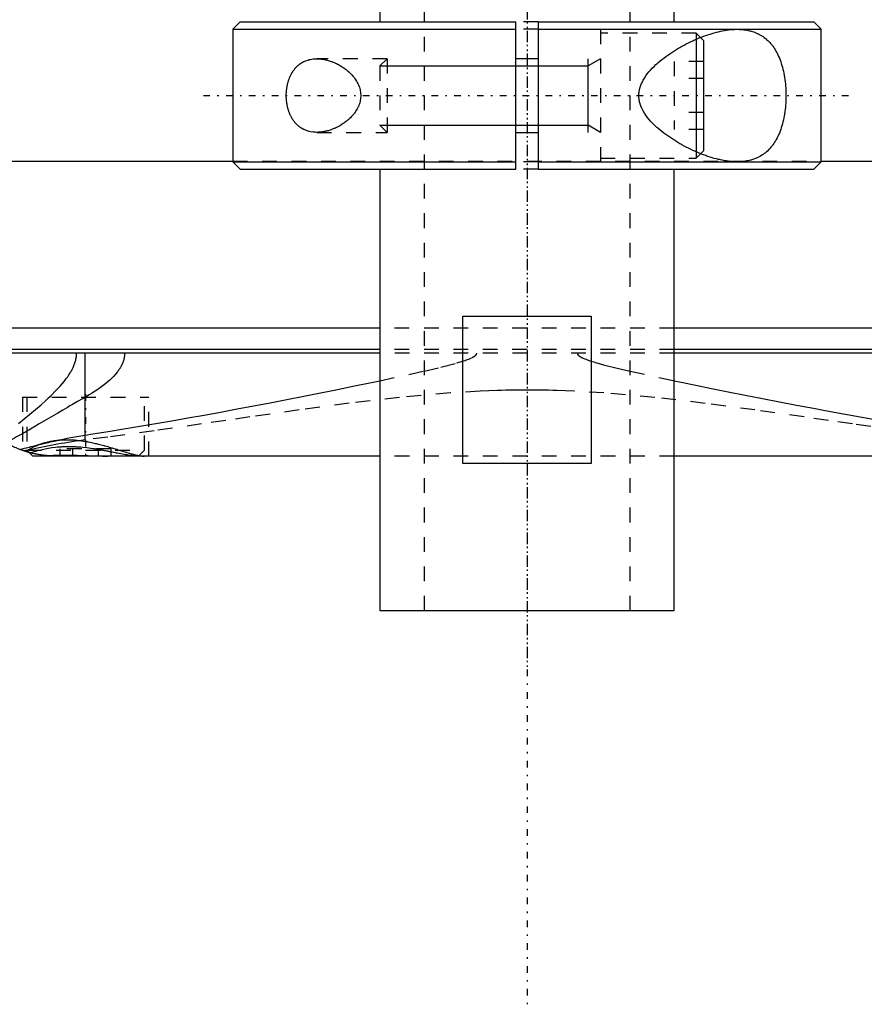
# Model space of a CAD drawing. Extents: x -105 to 105, y -104 to 484.
# Tile 2 of 10: x -34 to 23, y -104 to -37. Entities that reach past the tile are written whole.
import ezdxf

# ---------------------------------------------------------------- set-up
doc = ezdxf.new("R2010")
doc.units = 0
doc.linetypes.add('CENTER', pattern=[1.5, 0.45, -0.5, 0.05, -0.5])
doc.linetypes.add('DASHED', pattern=[2, 1, -1])
for name, color, linetype in [('AM_0', 7, 'CONTINUOUS'), ('AM_10', 7, 'CONTINUOUS'), ('AM_3', 7, 'DASHED'), ('AM_7', 7, 'CENTER')]:
    doc.layers.add(name, color=color, linetype=linetype)

msp = doc.modelspace()

# ---------------------------------------------------------------- linework, layer by layer
at = {"layer": 'AM_0', "color": 7, "linetype": 'CONTINUOUS'}
for p, q in [((-10, -25.3), (-10, -37.5)), ((10, -37.5), (10, -25.3)), ((-19.5, -37.5), (-20, -38)), ((-20, -38), (-20, -47)), ((-20, -38), (-0.75, -38)), ((-19.5, -37.5), (-0.75, -37.5)), ((-0.75, -47.5), (-0.75, -37.5)), ((0.75, -37.5), (19.5, -37.5)), ((0.75, -37.5), (0.75, -47.5)), ((0.75, -38), (20, -38)), ((20, -38), (19.5, -37.5)), ((20, -47), (20, -38)), ((11.5, -38.67), (11.5, -46.33)), ((12, -38.75), (11.797, -38.547)), ((12, -38.75), (12, -46.25)), ((0.75, -40), (-0.75, -40)), ((-0.75, -45), (0.75, -45)), ((11.797, -46.453), (12, -46.25)), ((-44.502, -46.968), (-20, -46.968)), ((-20, -47), (-19.5, -47.5)), ((-20, -47), (-0.75, -47)), ((-19.5, -47.5), (-0.75, -47.5)), ((-10, -47.5), (-10, -77.5)), ((0.75, -47), (20, -47)), ((0.75, -47.5), (19.5, -47.5)), ((10, -77.5), (10, -47.5)), ((19.5, -47.5), (20, -47)), ((20, -46.968), (44.502, -46.968)), ((-4.359, -67.5), (-4.359, -57.5)), ((-4.359, -57.5), (4.359, -57.5)), ((4.359, -57.5), (4.359, -67.5)), ((-10, -58.307), (-51.173, -58.307)), ((51.173, -58.307), (10, -58.307)), ((-10, -59.746), (-48.569, -59.746)), ((-10.005, -60), (-48.192, -60)), ((-30.043, -65.574), (-30.043, -60)), ((48.569, -59.746), (10, -59.746)), ((48.192, -60), (10.005, -60)), ((-34.069, -66.687), (-34.225, -66.637)), ((-33.848, -66.752), (-33.6, -67)), ((-10.003, -67), (-33.6, -67)), ((4.359, -67.5), (-4.359, -67.5)), ((33.6, -67), (10.003, -67)), ((-10, -77.5), (10, -77.5))]:
    msp.add_line(p, q, dxfattribs=at)
for points in [[(14.283, -47, 0), (14.22, -47, 0), (14.093, -46.996, 0), (13.964, -46.989, 0), (13.899, -46.984, 0), (13.834, -46.978, 0), (13.701, -46.964, 0), (13.566, -46.946, 0), (13.43, -46.925, 0), (13.292, -46.9, 0), (13.153, -46.872, 0), (13.082, -46.856, 0), (13.012, -46.84, 0), (12.87, -46.805, 0), (12.727, -46.767, 0), (12.583, -46.726, 0), (12.438, -46.682, 0), (12.292, -46.634, 0), (12.219, -46.61, 0), (12.146, -46.584, 0), (11.999, -46.531, 0), (11.851, -46.474, 0), (11.778, -46.445, 0), (11.704, -46.416, 0), (11.556, -46.354, 0), (11.409, -46.29, 0), (11.335, -46.256, 0), (11.261, -46.223, 0), (11.114, -46.153, 0), (10.968, -46.082, 0), (10.822, -46.007, 0), (10.677, -45.931, 0), (10.533, -45.853, 0), (10.461, -45.812, 0), (10.39, -45.772, 0), (10.248, -45.689, 0), (10.108, -45.604, 0), (9.969, -45.518, 0), (9.832, -45.429, 0), (9.697, -45.338, 0), (9.63, -45.292, 0), (9.563, -45.245, 0), (9.428, -45.148, 0), (9.293, -45.047, 0), (9.158, -44.942, 0), (9.025, -44.833, 0), (8.893, -44.72, 0), (8.828, -44.662, 0), (8.763, -44.604, 0), (8.636, -44.484, 0), (8.513, -44.36, 0), (8.395, -44.233, 0), (8.281, -44.102, 0), (8.173, -43.968, 0), (8.122, -43.9, 0), (8.072, -43.831, 0), (7.978, -43.69, 0), (7.892, -43.545, 0), (7.816, -43.397, 0), (7.775, -43.309, 0), (7.764, -43.283, 0), (7.754, -43.258, 0), (7.749, -43.245, 0), (7.744, -43.232, 0), (7.734, -43.206, 0), (7.724, -43.18, 0), (7.715, -43.154, 0), (7.706, -43.128, 0), (7.697, -43.101, 0), (7.693, -43.088, 0), (7.688, -43.075, 0), (7.68, -43.048, 0), (7.673, -43.021, 0), (7.669, -43.008, 0), (7.665, -42.994, 0), (7.658, -42.967, 0), (7.652, -42.94, 0), (7.649, -42.927, 0), (7.645, -42.913, 0), (7.64, -42.886, 0), (7.634, -42.858, 0), (7.629, -42.83, 0), (7.624, -42.802, 0), (7.62, -42.774, 0), (7.618, -42.76, 0), (7.616, -42.746, 0), (7.612, -42.718, 0), (7.609, -42.689, 0), (7.606, -42.661, 0), (7.604, -42.632, 0), (7.602, -42.603, 0), (7.601, -42.588, 0), (7.601, -42.574, 0), (7.6, -42.544, 0), (7.599, -42.515, 0), (7.599, -42.5, 0), (7.599, -42.485, 0), (7.6, -42.456, 0), (7.601, -42.426, 0), (7.601, -42.412, 0), (7.602, -42.397, 0), (7.604, -42.368, 0), (7.606, -42.339, 0), (7.609, -42.311, 0), (7.612, -42.282, 0), (7.616, -42.254, 0), (7.618, -42.24, 0), (7.62, -42.226, 0), (7.624, -42.198, 0), (7.629, -42.17, 0), (7.634, -42.142, 0), (7.64, -42.114, 0), (7.645, -42.087, 0), (7.649, -42.073, 0), (7.652, -42.06, 0), (7.658, -42.033, 0), (7.665, -42.006, 0), (7.669, -41.992, 0), (7.673, -41.979, 0), (7.68, -41.952, 0), (7.688, -41.925, 0), (7.693, -41.912, 0), (7.697, -41.899, 0), (7.706, -41.872, 0), (7.715, -41.846, 0), (7.724, -41.82, 0), (7.734, -41.794, 0), (7.744, -41.768, 0), (7.749, -41.755, 0), (7.754, -41.742, 0), (7.764, -41.717, 0), (7.775, -41.691, 0), (7.816, -41.603, 0), (7.892, -41.455, 0), (7.978, -41.31, 0), (8.072, -41.169, 0), (8.122, -41.1, 0), (8.173, -41.032, 0), (8.281, -40.898, 0), (8.395, -40.767, 0), (8.513, -40.64, 0), (8.636, -40.516, 0), (8.763, -40.396, 0), (8.828, -40.338, 0), (8.893, -40.28, 0), (9.025, -40.167, 0), (9.158, -40.058, 0), (9.293, -39.953, 0), (9.428, -39.852, 0), (9.563, -39.755, 0), (9.63, -39.708, 0), (9.697, -39.662, 0), (9.832, -39.571, 0), (9.969, -39.482, 0), (10.108, -39.396, 0), (10.248, -39.311, 0), (10.39, -39.228, 0), (10.461, -39.188, 0), (10.533, -39.147, 0), (10.677, -39.069, 0), (10.822, -38.993, 0), (10.968, -38.918, 0), (11.114, -38.847, 0), (11.261, -38.777, 0), (11.335, -38.744, 0), (11.409, -38.71, 0), (11.556, -38.646, 0), (11.704, -38.584, 0), (11.778, -38.555, 0), (11.851, -38.526, 0), (11.999, -38.469, 0), (12.146, -38.416, 0), (12.219, -38.39, 0), (12.292, -38.366, 0), (12.438, -38.318, 0), (12.583, -38.274, 0), (12.727, -38.233, 0), (12.87, -38.195, 0), (13.012, -38.16, 0), (13.082, -38.144, 0), (13.153, -38.128, 0), (13.292, -38.1, 0), (13.43, -38.075, 0), (13.566, -38.054, 0), (13.701, -38.036, 0), (13.834, -38.022, 0), (13.899, -38.016, 0), (13.964, -38.011, 0), (14.093, -38.004, 0), (14.22, -38, 0), (14.283, -38, 0)], [(14.283, -38, 0), (14.333, -38, 0), (14.433, -38.003, 0), (14.533, -38.008, 0), (14.583, -38.011, 0), (14.634, -38.015, 0), (14.734, -38.025, 0), (14.833, -38.038, 0), (14.933, -38.054, 0), (15.031, -38.073, 0), (15.129, -38.095, 0), (15.178, -38.107, 0), (15.226, -38.12, 0), (15.322, -38.148, 0), (15.417, -38.18, 0), (15.511, -38.215, 0), (15.603, -38.253, 0), (15.694, -38.295, 0), (15.739, -38.317, 0), (15.783, -38.34, 0), (15.871, -38.389, 0), (15.957, -38.441, 0), (15.999, -38.468, 0), (16.041, -38.497, 0), (16.123, -38.556, 0), (16.204, -38.618, 0), (16.243, -38.651, 0), (16.282, -38.684, 0), (16.358, -38.754, 0), (16.432, -38.826, 0), (16.504, -38.903, 0), (16.574, -38.982, 0), (16.641, -39.064, 0), (16.674, -39.107, 0), (16.706, -39.15, 0), (16.769, -39.239, 0), (16.83, -39.33, 0), (16.888, -39.425, 0), (16.944, -39.522, 0), (16.998, -39.624, 0), (17.024, -39.676, 0), (17.051, -39.73, 0), (17.101, -39.84, 0), (17.15, -39.954, 0), (17.197, -40.072, 0), (17.241, -40.194, 0), (17.283, -40.319, 0), (17.304, -40.383, 0), (17.323, -40.447, 0), (17.36, -40.578, 0), (17.395, -40.712, 0), (17.427, -40.848, 0), (17.456, -40.987, 0), (17.482, -41.127, 0), (17.494, -41.198, 0), (17.506, -41.269, 0), (17.527, -41.413, 0), (17.545, -41.557, 0), (17.561, -41.703, 0), (17.574, -41.848, 0), (17.584, -41.994, 0), (17.588, -42.067, 0), (17.592, -42.14, 0), (17.597, -42.285, 0), (17.599, -42.428, 0), (17.6, -42.5, 0), (17.599, -42.572, 0), (17.597, -42.715, 0), (17.592, -42.86, 0), (17.588, -42.933, 0), (17.584, -43.006, 0), (17.574, -43.152, 0), (17.561, -43.297, 0), (17.545, -43.443, 0), (17.527, -43.587, 0), (17.506, -43.731, 0), (17.494, -43.802, 0), (17.482, -43.873, 0), (17.456, -44.013, 0), (17.427, -44.152, 0), (17.395, -44.288, 0), (17.36, -44.422, 0), (17.323, -44.553, 0), (17.304, -44.617, 0), (17.283, -44.681, 0), (17.241, -44.806, 0), (17.197, -44.928, 0), (17.15, -45.046, 0), (17.101, -45.16, 0), (17.051, -45.27, 0), (17.024, -45.324, 0), (16.998, -45.376, 0), (16.944, -45.478, 0), (16.888, -45.575, 0), (16.83, -45.67, 0), (16.769, -45.761, 0), (16.706, -45.85, 0), (16.674, -45.893, 0), (16.641, -45.936, 0), (16.574, -46.018, 0), (16.504, -46.097, 0), (16.432, -46.174, 0), (16.358, -46.246, 0), (16.282, -46.316, 0), (16.243, -46.349, 0), (16.204, -46.382, 0), (16.123, -46.444, 0), (16.041, -46.503, 0), (15.999, -46.532, 0), (15.957, -46.559, 0), (15.871, -46.611, 0), (15.783, -46.66, 0), (15.739, -46.683, 0), (15.694, -46.705, 0), (15.603, -46.747, 0), (15.511, -46.785, 0), (15.417, -46.82, 0), (15.322, -46.852, 0), (15.226, -46.88, 0), (15.178, -46.893, 0), (15.129, -46.905, 0), (15.031, -46.927, 0), (14.933, -46.946, 0), (14.833, -46.962, 0), (14.734, -46.975, 0), (14.634, -46.985, 0), (14.583, -46.989, 0), (14.533, -46.992, 0), (14.433, -46.997, 0), (14.333, -47, 0), (14.283, -47, 0)], [(-16.363, -42.5, 0), (-16.363, -42.48, 0), (-16.363, -42.439, 0), (-16.362, -42.398, 0), (-16.361, -42.378, 0), (-16.36, -42.357, 0), (-16.358, -42.316, 0), (-16.356, -42.275, 0), (-16.353, -42.234, 0), (-16.35, -42.192, 0), (-16.346, -42.151, 0), (-16.344, -42.131, 0), (-16.342, -42.11, 0), (-16.337, -42.069, 0), (-16.331, -42.028, 0), (-16.326, -41.987, 0), (-16.319, -41.946, 0), (-16.312, -41.905, 0), (-16.309, -41.885, 0), (-16.305, -41.865, 0), (-16.297, -41.824, 0), (-16.289, -41.784, 0), (-16.285, -41.764, 0), (-16.28, -41.744, 0), (-16.271, -41.705, 0), (-16.261, -41.665, 0), (-16.256, -41.646, 0), (-16.251, -41.626, 0), (-16.241, -41.588, 0), (-16.229, -41.549, 0), (-16.218, -41.511, 0), (-16.206, -41.474, 0), (-16.194, -41.437, 0), (-16.187, -41.418, 0), (-16.181, -41.4, 0), (-16.168, -41.363, 0), (-16.154, -41.327, 0), (-16.14, -41.292, 0), (-16.125, -41.257, 0), (-16.111, -41.222, 0), (-16.103, -41.205, 0), (-16.095, -41.188, 0), (-16.08, -41.155, 0), (-16.064, -41.122, 0), (-16.048, -41.089, 0), (-16.031, -41.057, 0), (-16.014, -41.026, 0), (-16.006, -41.011, 0), (-15.997, -40.995, 0), (-15.98, -40.965, 0), (-15.962, -40.936, 0), (-15.945, -40.907, 0), (-15.927, -40.878, 0), (-15.908, -40.851, 0), (-15.899, -40.837, 0), (-15.89, -40.824, 0), (-15.871, -40.797, 0), (-15.852, -40.771, 0), (-15.833, -40.745, 0), (-15.813, -40.72, 0), (-15.793, -40.695, 0), (-15.783, -40.682, 0), (-15.773, -40.67, 0), (-15.752, -40.646, 0), (-15.731, -40.622, 0), (-15.721, -40.61, 0), (-15.71, -40.599, 0), (-15.689, -40.576, 0), (-15.667, -40.553, 0), (-15.656, -40.542, 0), (-15.645, -40.531, 0), (-15.622, -40.509, 0), (-15.6, -40.488, 0), (-15.577, -40.467, 0), (-15.553, -40.447, 0), (-15.53, -40.427, 0), (-15.518, -40.417, 0), (-15.506, -40.408, 0), (-15.482, -40.389, 0), (-15.458, -40.37, 0), (-15.433, -40.352, 0), (-15.408, -40.334, 0), (-15.383, -40.317, 0), (-15.37, -40.309, 0), (-15.358, -40.3, 0), (-15.332, -40.284, 0), (-15.307, -40.269, 0), (-15.281, -40.253, 0), (-15.254, -40.238, 0), (-15.228, -40.224, 0), (-15.215, -40.217, 0), (-15.202, -40.21, 0), (-15.175, -40.197, 0), (-15.148, -40.184, 0), (-15.053, -40.142, 0), (-14.885, -40.084, 0), (-14.8, -40.061, 0), (-14.714, -40.042, 0), (-14.541, -40.014, 0), (-14.368, -40.002, 0), (-14.283, -40, 0)], [(-14.283, -40, 0), (-14.251, -40, 0), (-14.188, -40.002, 0), (-14.123, -40.005, 0), (-14.091, -40.008, 0), (-14.058, -40.01, 0), (-13.992, -40.017, 0), (-13.925, -40.025, 0), (-13.858, -40.036, 0), (-13.79, -40.048, 0), (-13.722, -40.061, 0), (-13.688, -40.069, 0), (-13.653, -40.077, 0), (-13.585, -40.094, 0), (-13.515, -40.113, 0), (-13.446, -40.133, 0), (-13.377, -40.156, 0), (-13.307, -40.18, 0), (-13.272, -40.192, 0), (-13.237, -40.205, 0), (-13.168, -40.233, 0), (-13.099, -40.262, 0), (-13.064, -40.277, 0), (-13.029, -40.293, 0), (-12.96, -40.325, 0), (-12.892, -40.359, 0), (-12.858, -40.376, 0), (-12.824, -40.394, 0), (-12.756, -40.431, 0), (-12.689, -40.47, 0), (-12.623, -40.51, 0), (-12.557, -40.552, 0), (-12.492, -40.595, 0), (-12.46, -40.617, 0), (-12.428, -40.64, 0), (-12.364, -40.686, 0), (-12.302, -40.733, 0), (-12.241, -40.782, 0), (-12.181, -40.832, 0), (-12.122, -40.884, 0), (-12.093, -40.91, 0), (-12.064, -40.937, 0), (-12.006, -40.994, 0), (-11.949, -41.052, 0), (-11.892, -41.113, 0), (-11.837, -41.177, 0), (-11.782, -41.243, 0), (-11.756, -41.277, 0), (-11.73, -41.311, 0), (-11.679, -41.382, 0), (-11.63, -41.454, 0), (-11.584, -41.529, 0), (-11.541, -41.606, 0), (-11.5, -41.684, 0), (-11.481, -41.724, 0), (-11.462, -41.765, 0), (-11.428, -41.847, 0), (-11.398, -41.93, 0), (-11.372, -42.015, 0), (-11.349, -42.101, 0), (-11.331, -42.189, 0), (-11.324, -42.233, 0), (-11.317, -42.277, 0), (-11.308, -42.366, 0), (-11.303, -42.455, 0), (-11.303, -42.5, 0), (-11.303, -42.545, 0), (-11.308, -42.634, 0), (-11.317, -42.723, 0), (-11.324, -42.767, 0), (-11.331, -42.811, 0), (-11.349, -42.899, 0), (-11.372, -42.985, 0), (-11.398, -43.07, 0), (-11.428, -43.153, 0), (-11.462, -43.235, 0), (-11.481, -43.276, 0), (-11.5, -43.316, 0), (-11.541, -43.394, 0), (-11.584, -43.471, 0), (-11.63, -43.546, 0), (-11.679, -43.618, 0), (-11.73, -43.689, 0), (-11.756, -43.723, 0), (-11.782, -43.757, 0), (-11.837, -43.823, 0), (-11.892, -43.887, 0), (-11.949, -43.948, 0), (-12.006, -44.006, 0), (-12.064, -44.063, 0), (-12.093, -44.09, 0), (-12.122, -44.116, 0), (-12.181, -44.168, 0), (-12.241, -44.218, 0), (-12.302, -44.267, 0), (-12.364, -44.314, 0), (-12.428, -44.36, 0), (-12.46, -44.383, 0), (-12.492, -44.405, 0), (-12.557, -44.448, 0), (-12.623, -44.49, 0), (-12.689, -44.53, 0), (-12.756, -44.569, 0), (-12.824, -44.606, 0), (-12.858, -44.624, 0), (-12.892, -44.641, 0), (-12.96, -44.675, 0), (-13.029, -44.707, 0), (-13.064, -44.723, 0), (-13.099, -44.738, 0), (-13.168, -44.767, 0), (-13.237, -44.795, 0), (-13.272, -44.808, 0), (-13.307, -44.82, 0), (-13.377, -44.844, 0), (-13.446, -44.867, 0), (-13.515, -44.887, 0), (-13.585, -44.906, 0), (-13.653, -44.923, 0), (-13.688, -44.931, 0), (-13.722, -44.939, 0), (-13.79, -44.952, 0), (-13.858, -44.964, 0), (-13.925, -44.975, 0), (-13.992, -44.983, 0), (-14.058, -44.99, 0), (-14.091, -44.992, 0), (-14.123, -44.995, 0), (-14.188, -44.998, 0), (-14.251, -45, 0), (-14.283, -45, 0)], [(-14.283, -45, 0), (-14.368, -44.998, 0), (-14.541, -44.986, 0), (-14.714, -44.958, 0), (-14.8, -44.939, 0), (-14.885, -44.916, 0), (-15.053, -44.858, 0), (-15.148, -44.816, 0), (-15.175, -44.803, 0), (-15.202, -44.79, 0), (-15.215, -44.783, 0), (-15.228, -44.776, 0), (-15.254, -44.762, 0), (-15.281, -44.747, 0), (-15.307, -44.731, 0), (-15.332, -44.716, 0), (-15.358, -44.7, 0), (-15.37, -44.691, 0), (-15.383, -44.683, 0), (-15.408, -44.666, 0), (-15.433, -44.648, 0), (-15.458, -44.63, 0), (-15.482, -44.611, 0), (-15.506, -44.592, 0), (-15.518, -44.583, 0), (-15.53, -44.573, 0), (-15.553, -44.553, 0), (-15.577, -44.533, 0), (-15.6, -44.512, 0), (-15.622, -44.491, 0), (-15.645, -44.469, 0), (-15.656, -44.458, 0), (-15.667, -44.447, 0), (-15.689, -44.424, 0), (-15.71, -44.401, 0), (-15.721, -44.39, 0), (-15.731, -44.378, 0), (-15.752, -44.354, 0), (-15.773, -44.33, 0), (-15.783, -44.318, 0), (-15.793, -44.305, 0), (-15.813, -44.28, 0), (-15.833, -44.255, 0), (-15.852, -44.229, 0), (-15.871, -44.203, 0), (-15.89, -44.176, 0), (-15.899, -44.163, 0), (-15.908, -44.149, 0), (-15.927, -44.122, 0), (-15.945, -44.093, 0), (-15.962, -44.064, 0), (-15.98, -44.035, 0), (-15.997, -44.005, 0), (-16.006, -43.989, 0), (-16.014, -43.974, 0), (-16.031, -43.943, 0), (-16.048, -43.911, 0), (-16.064, -43.878, 0), (-16.08, -43.845, 0), (-16.095, -43.812, 0), (-16.103, -43.795, 0), (-16.111, -43.778, 0), (-16.125, -43.743, 0), (-16.14, -43.708, 0), (-16.154, -43.673, 0), (-16.168, -43.637, 0), (-16.181, -43.6, 0), (-16.187, -43.582, 0), (-16.194, -43.563, 0), (-16.206, -43.526, 0), (-16.218, -43.489, 0), (-16.229, -43.451, 0), (-16.241, -43.412, 0), (-16.251, -43.374, 0), (-16.256, -43.354, 0), (-16.261, -43.335, 0), (-16.271, -43.295, 0), (-16.28, -43.256, 0), (-16.285, -43.236, 0), (-16.289, -43.216, 0), (-16.297, -43.176, 0), (-16.305, -43.135, 0), (-16.309, -43.115, 0), (-16.312, -43.095, 0), (-16.319, -43.054, 0), (-16.326, -43.013, 0), (-16.331, -42.972, 0), (-16.337, -42.931, 0), (-16.342, -42.89, 0), (-16.344, -42.869, 0), (-16.346, -42.849, 0), (-16.35, -42.808, 0), (-16.353, -42.766, 0), (-16.356, -42.725, 0), (-16.358, -42.684, 0), (-16.36, -42.643, 0), (-16.361, -42.622, 0), (-16.362, -42.602, 0), (-16.363, -42.561, 0), (-16.363, -42.52, 0), (-16.363, -42.5, 0)], [(-30.043, -65.574, 0), (-29.518, -65.493, 0), (-28.462, -65.326, 0), (-27.396, -65.153, 0), (-26.86, -65.064, 0), (-26.322, -64.974, 0), (-25.24, -64.79, 0), (-24.149, -64.601, 0), (-23.051, -64.407, 0), (-21.945, -64.208, 0), (-20.832, -64.004, 0), (-20.273, -63.901, 0), (-19.713, -63.796, 0), (-18.587, -63.584, 0), (-17.455, -63.369, 0), (-16.319, -63.149, 0), (-15.177, -62.926, 0), (-14.031, -62.699, 0), (-13.456, -62.584, 0), (-12.881, -62.469, 0), (-11.729, -62.235, 0), (-10.575, -61.997, 0), (-9.998, -61.876, 0)], [(9.996, -61.876, 0), (10.476, -61.976, 0), (11.482, -62.184, 0), (12.546, -62.401, 0), (13.099, -62.513, 0), (13.666, -62.626, 0), (14.831, -62.858, 0), (15.999, -63.087, 0), (17.163, -63.312, 0), (18.321, -63.534, 0), (19.473, -63.751, 0), (20.047, -63.859, 0), (20.619, -63.965, 0), (21.758, -64.174, 0), (22.889, -64.378, 0), (24.014, -64.577, 0), (25.13, -64.771, 0), (26.237, -64.96, 0), (26.788, -65.052, 0), (27.336, -65.143, 0), (28.426, -65.32, 0), (29.506, -65.491, 0), (30.043, -65.574, 0)], [(-34.299, -66.612, 0), (-34.347, -66.595, 0), (-34.441, -66.56, 0), (-34.536, -66.524, 0), (-34.583, -66.506, 0), (-34.63, -66.487, 0), (-34.724, -66.448, 0), (-34.817, -66.408, 0), (-34.91, -66.366, 0), (-35.003, -66.323, 0), (-35.095, -66.279, 0), (-35.141, -66.256, 0), (-35.187, -66.232, 0), (-35.278, -66.185, 0), (-35.369, -66.136, 0), (-35.459, -66.086, 0), (-35.549, -66.034, 0), (-35.638, -65.981, 0), (-35.682, -65.953, 0), (-35.726, -65.926, 0), (-35.814, -65.87, 0), (-35.901, -65.812, 0), (-35.945, -65.783, 0)], [(-34.484, -66.545, 0), (-34.377, -66.518, 0), (-34.16, -66.464, 0), (-33.939, -66.409, 0), (-33.827, -66.381, 0), (-33.715, -66.353, 0), (-33.486, -66.296, 0), (-33.253, -66.239, 0), (-33.017, -66.181, 0), (-32.777, -66.124, 0), (-32.533, -66.066, 0), (-32.41, -66.037, 0), (-32.286, -66.009, 0), (-32.035, -65.952, 0), (-31.78, -65.897, 0), (-31.522, -65.842, 0), (-31.261, -65.789, 0), (-30.996, -65.738, 0), (-30.862, -65.713, 0), (-30.728, -65.688, 0), (-30.456, -65.641, 0), (-30.181, -65.595, 0), (-30.043, -65.574, 0)], [(-32.725, -66.962, 0), (-32.775, -66.957, 0), (-32.874, -66.945, 0), (-32.973, -66.932, 0), (-33.022, -66.925, 0), (-33.072, -66.917, 0), (-33.171, -66.901, 0), (-33.269, -66.884, 0), (-33.368, -66.865, 0), (-33.466, -66.845, 0), (-33.564, -66.823, 0), (-33.613, -66.812, 0), (-33.662, -66.8, 0), (-33.76, -66.775, 0), (-33.857, -66.749, 0), (-33.954, -66.722, 0), (-34.051, -66.693, 0), (-34.148, -66.662, 0), (-34.196, -66.647, 0), (-34.244, -66.63, 0), (-34.34, -66.597, 0), (-34.436, -66.562, 0), (-34.484, -66.545, 0)], [(-33.85, -66.751, 0), (-33.875, -66.744, 0), (-33.922, -66.731, 0), (-33.966, -66.718, 0), (-33.987, -66.712, 0), (-34.008, -66.706, 0), (-34.047, -66.694, 0), (-34.083, -66.683, 0), (-34.117, -66.672, 0), (-34.148, -66.662, 0), (-34.176, -66.653, 0), (-34.189, -66.649, 0), (-34.201, -66.645, 0), (-34.223, -66.638, 0), (-34.242, -66.631, 0), (-34.259, -66.625, 0), (-34.273, -66.621, 0), (-34.284, -66.617, 0), (-34.288, -66.616, 0), (-34.292, -66.614, 0), (-34.297, -66.612, 0), (-34.3, -66.611, 0), (-34.3, -66.611, 0)], [(-33.85, -66.751, 0), (-33.875, -66.744, 0), (-33.922, -66.731, 0), (-33.966, -66.718, 0), (-33.988, -66.712, 0), (-34.008, -66.706, 0), (-34.047, -66.694, 0), (-34.084, -66.683, 0), (-34.117, -66.672, 0), (-34.148, -66.662, 0), (-34.176, -66.653, 0), (-34.189, -66.649, 0), (-34.201, -66.645, 0), (-34.223, -66.638, 0), (-34.242, -66.631, 0), (-34.259, -66.625, 0), (-34.273, -66.621, 0), (-34.284, -66.617, 0), (-34.288, -66.616, 0), (-34.292, -66.614, 0), (-34.297, -66.612, 0), (-34.3, -66.611, 0), (-34.3, -66.611, 0)], [(-32.725, -66.962, 0), (-32.627, -66.958, 0), (-32.425, -66.95, 0), (-32.215, -66.944, 0), (-32.107, -66.941, 0), (-31.997, -66.938, 0), (-31.773, -66.935, 0), (-31.542, -66.933, 0), (-31.306, -66.933, 0), (-31.066, -66.935, 0), (-30.823, -66.939, 0), (-30.701, -66.942, 0), (-30.578, -66.944, 0), (-30.33, -66.951, 0), (-30.081, -66.959, 0), (-29.831, -66.968, 0), (-29.582, -66.976, 0), (-29.335, -66.984, 0), (-29.213, -66.988, 0), (-29.091, -66.991, 0), (-28.849, -66.997, 0), (-28.611, -67, 0), (-28.494, -67, 0)], [(-32, -67, 0), (-32.022, -67, 0), (-32.065, -67, 0), (-32.107, -66.999, 0), (-32.129, -66.999, 0), (-32.15, -66.998, 0), (-32.192, -66.997, 0), (-32.234, -66.996, 0), (-32.275, -66.995, 0), (-32.316, -66.993, 0), (-32.357, -66.991, 0), (-32.377, -66.99, 0), (-32.398, -66.989, 0), (-32.438, -66.986, 0), (-32.477, -66.984, 0), (-32.516, -66.981, 0), (-32.555, -66.978, 0), (-32.594, -66.975, 0), (-32.613, -66.973, 0), (-32.632, -66.971, 0), (-32.67, -66.968, 0), (-32.707, -66.964, 0), (-32.725, -66.962, 0)]]:
    msp.add_polyline3d(points, dxfattribs=at)
at = {"layer": 'AM_10', "color": 7, "linetype": 'CONTINUOUS'}
for p, q in [((4.15, -45), (4.15, -40)), ((5, -40), (4.15, -40.49)), ((-10, -40.49), (4.15, -40.49)), ((-10, -44.51), (4.15, -44.51)), ((5, -45), (4.15, -44.51))]:
    msp.add_line(p, q, dxfattribs=at)
at = {"layer": 'AM_3', "color": 6, "linetype": 'DASHED'}
for p, q in [((-7, 457.5), (-7, -77.5)), ((7, -77.5), (7, 457.5)), ((0.75, -37.5), (-0.75, -37.5)), ((0.75, -38), (-0.75, -38)), ((5, -38), (5, -47)), ((11.5, -38.25), (5, -38.25)), ((11.797, -38.547), (11.5, -38.25)), ((11.5, -38.25), (11.5, -38.67)), ((-9.51, -40), (-14.283, -40)), ((-9.51, -40), (-10, -40.49)), ((-9.51, -40), (-9.51, -45)), ((-10, -40.49), (-10, -44.51)), ((12, -40.191), (10, -40.191)), ((10, -40.191), (10, -44.809)), ((12, -41.345), (10, -41.345)), ((12, -43.655), (10, -43.655)), ((-10, -44.51), (-9.51, -45)), ((12, -44.809), (10, -44.809)), ((-14.283, -45), (-9.51, -45)), ((5, -46.75), (11.5, -46.75)), ((11.5, -46.33), (11.5, -46.75)), ((11.5, -46.75), (11.797, -46.453)), ((-20, -46.968), (20, -46.968)), ((0.75, -47), (-0.75, -47)), ((0.75, -47.5), (-0.75, -47.5)), ((10, -58.307), (-10, -58.307)), ((-30.043, -63.007), (-30.043, -60)), ((-30.043, -65.905), (-30.043, -60)), ((10.005, -60), (-10.005, -60)), ((10, -59.746), (-10, -59.746)), ((-9.998, -61.876), (-6.998, -61.224)), ((6.999, -61.224), (9.996, -61.876)), ((-34.3, -63), (-34.3, -66.611)), ((-34.3, -63), (-25.7, -63)), ((-34, -63), (-34, -66.6)), ((-26, -66.6), (-26, -63)), ((-25.7, -67), (-25.7, -63)), ((-34.225, -66.637), (-34.299, -66.612)), ((-34, -66.6), (-33.848, -66.752)), ((-34, -66.6), (-26, -66.6)), ((-33.722, -66.785), (-33.849, -66.751)), ((-31.732, -67), (-31.732, -66.5)), ((-28.268, -66.5), (-31.732, -66.5)), ((-30.866, -67), (-30.866, -66.5)), ((-29.134, -67), (-29.134, -66.5)), ((-28.268, -67), (-28.268, -66.5)), ((-26.4, -67), (-26, -66.6)), ((-31.733, -66.983), (-32.376, -66.99)), ((-29.343, -67), (-31.733, -66.983)), ((10.003, -67), (-10.003, -67))]:
    msp.add_line(p, q, dxfattribs=at)
for points in [[(-34.574, -64.775, 0), (-34.176, -64.463, 0), (-33.784, -64.147, 0), (-33.403, -63.829, 0), (-33.034, -63.511, 0), (-32.684, -63.196, 0), (-32.516, -63.04, 0), (-32.354, -62.885, 0), (-32.04, -62.572, 0), (-31.742, -62.253, 0), (-31.466, -61.928, 0), (-31.317, -61.737, 0), (-31.277, -61.682, 0), (-31.237, -61.628, 0), (-31.218, -61.6, 0), (-31.199, -61.573, 0), (-31.161, -61.517, 0), (-31.124, -61.462, 0), (-31.089, -61.407, 0), (-31.054, -61.352, 0), (-31.021, -61.297, 0), (-31.005, -61.269, 0), (-30.989, -61.241, 0), (-30.958, -61.186, 0), (-30.928, -61.13, 0), (-30.914, -61.102, 0), (-30.899, -61.075, 0), (-30.872, -61.018, 0), (-30.845, -60.961, 0), (-30.832, -60.932, 0), (-30.819, -60.903, 0), (-30.795, -60.845, 0), (-30.772, -60.786, 0), (-30.75, -60.726, 0), (-30.729, -60.665, 0), (-30.71, -60.604, 0), (-30.702, -60.573, 0), (-30.693, -60.542, 0), (-30.677, -60.48, 0), (-30.664, -60.417, 0), (-30.652, -60.353, 0), (-30.641, -60.29, 0), (-30.633, -60.226, 0), (-30.63, -60.194, 0), (-30.627, -60.162, 0), (-30.623, -60.097, 0), (-30.621, -60.033, 0), (-30.621, -60, 0)], [(-27.35, -60, 0), (-27.35, -60.02, 0), (-27.351, -60.061, 0), (-27.353, -60.101, 0), (-27.355, -60.122, 0), (-27.356, -60.142, 0), (-27.36, -60.182, 0), (-27.365, -60.222, 0), (-27.371, -60.261, 0), (-27.378, -60.301, 0), (-27.385, -60.34, 0), (-27.389, -60.36, 0), (-27.394, -60.379, 0), (-27.403, -60.418, 0), (-27.413, -60.457, 0), (-27.424, -60.496, 0), (-27.436, -60.534, 0), (-27.449, -60.572, 0), (-27.456, -60.591, 0), (-27.462, -60.61, 0), (-27.477, -60.648, 0), (-27.492, -60.685, 0), (-27.499, -60.704, 0), (-27.507, -60.722, 0), (-27.524, -60.759, 0), (-27.541, -60.795, 0), (-27.549, -60.813, 0), (-27.558, -60.831, 0), (-27.576, -60.867, 0), (-27.595, -60.902, 0), (-27.615, -60.937, 0), (-27.634, -60.971, 0), (-27.655, -61.006, 0), (-27.665, -61.023, 0), (-27.676, -61.04, 0), (-27.697, -61.073, 0), (-27.719, -61.106, 0), (-27.741, -61.139, 0), (-27.763, -61.171, 0), (-27.786, -61.203, 0), (-27.798, -61.219, 0), (-27.809, -61.235, 0), (-27.833, -61.266, 0), (-27.857, -61.298, 0), (-27.943, -61.405, 0), (-28.102, -61.582, 0), (-28.27, -61.751, 0), (-28.356, -61.832, 0), (-28.444, -61.911, 0), (-28.623, -62.061, 0), (-28.802, -62.203, 0), (-28.985, -62.339, 0), (-29.173, -62.47, 0), (-29.364, -62.598, 0), (-29.461, -62.66, 0), (-29.558, -62.721, 0), (-29.752, -62.839, 0), (-29.946, -62.952, 0), (-30.043, -63.007, 0)], [(-6.998, -61.224, 0), (-5.849, -60.952, 0), (-4.771, -60.669, 0), (-4.527, -60.597, 0), (-4.313, -60.529, 0), (-4.216, -60.497, 0), (-4.126, -60.465, 0), (-3.964, -60.404, 0), (-3.827, -60.347, 0), (-3.711, -60.292, 0), (-3.654, -60.261, 0), (-3.638, -60.253, 0), (-3.624, -60.244, 0), (-3.617, -60.24, 0), (-3.61, -60.235, 0), (-3.596, -60.227, 0), (-3.583, -60.218, 0), (-3.57, -60.21, 0), (-3.558, -60.201, 0), (-3.547, -60.193, 0), (-3.541, -60.189, 0), (-3.535, -60.184, 0), (-3.525, -60.176, 0), (-3.515, -60.168, 0), (-3.51, -60.163, 0), (-3.505, -60.159, 0), (-3.496, -60.151, 0), (-3.487, -60.143, 0), (-3.483, -60.138, 0), (-3.479, -60.134, 0), (-3.471, -60.126, 0), (-3.464, -60.118, 0), (-3.457, -60.11, 0), (-3.451, -60.101, 0), (-3.445, -60.093, 0), (-3.442, -60.088, 0), (-3.44, -60.084, 0), (-3.434, -60.075, 0), (-3.43, -60.065, 0), (-3.425, -60.056, 0), (-3.422, -60.046, 0), (-3.419, -60.036, 0), (-3.418, -60.031, 0), (-3.417, -60.03, 0), (-3.417, -60.028, 0), (-3.417, -60.027, 0), (-3.417, -60.026, 0), (-3.416, -60.025, 0), (-3.416, -60.023, 0), (-3.416, -60.022, 0), (-3.416, -60.02, 0), (-3.415, -60.018, 0), (-3.415, -60.016, 0), (-3.415, -60.016, 0), (-3.415, -60.015, 0), (-3.415, -60.013, 0), (-3.415, -60.011, 0), (-3.414, -60.01, 0), (-3.414, -60.008, 0), (-3.414, -60.006, 0), (-3.414, -60.005, 0), (-3.414, -60.004, 0), (-3.414, -60.003, 0), (-3.414, -60.001, 0), (-3.414, -60, 0)], [(3.414, -60, 0), (3.414, -60.002, 0), (3.414, -60.005, 0), (3.414, -60.009, 0), (3.415, -60.01, 0), (3.415, -60.012, 0), (3.415, -60.015, 0), (3.415, -60.019, 0), (3.416, -60.022, 0), (3.416, -60.025, 0), (3.417, -60.029, 0), (3.417, -60.03, 0), (3.418, -60.032, 0), (3.419, -60.035, 0), (3.42, -60.038, 0), (3.42, -60.042, 0), (3.421, -60.045, 0), (3.423, -60.048, 0), (3.423, -60.05, 0), (3.424, -60.051, 0), (3.425, -60.055, 0), (3.426, -60.058, 0), (3.427, -60.059, 0), (3.428, -60.061, 0), (3.429, -60.064, 0), (3.43, -60.067, 0), (3.431, -60.069, 0), (3.432, -60.07, 0), (3.434, -60.073, 0), (3.435, -60.076, 0), (3.437, -60.079, 0), (3.439, -60.082, 0), (3.44, -60.085, 0), (3.441, -60.087, 0), (3.442, -60.088, 0), (3.444, -60.091, 0), (3.446, -60.094, 0), (3.448, -60.097, 0), (3.45, -60.1, 0), (3.452, -60.102, 0), (3.453, -60.104, 0), (3.454, -60.105, 0), (3.456, -60.108, 0), (3.458, -60.111, 0), (3.466, -60.12, 0), (3.48, -60.135, 0), (3.495, -60.15, 0), (3.503, -60.157, 0), (3.511, -60.164, 0), (3.527, -60.178, 0), (3.544, -60.191, 0), (3.561, -60.203, 0), (3.578, -60.215, 0), (3.595, -60.226, 0), (3.604, -60.232, 0), (3.614, -60.238, 0), (3.632, -60.249, 0), (3.652, -60.26, 0), (3.662, -60.266, 0), (3.672, -60.271, 0), (3.692, -60.282, 0), (3.713, -60.293, 0), (3.724, -60.299, 0), (3.735, -60.304, 0), (3.756, -60.314, 0), (3.778, -60.325, 0), (3.857, -60.36, 0), (4, -60.419, 0), (4.162, -60.478, 0), (4.34, -60.538, 0), (4.535, -60.599, 0), (4.638, -60.63, 0), (4.744, -60.661, 0), (4.968, -60.724, 0), (5.204, -60.788, 0), (6.117, -61.018, 0), (6.999, -61.224, 0)], [(25.344, -65.272, 0), (22.121, -64.813, 0), (20.484, -64.576, 0), (18.832, -64.338, 0), (15.492, -63.865, 0), (12.109, -63.414, 0), (8.688, -63.016, 0), (5.229, -62.707, 0), (3.204, -62.587, 0), (2.626, -62.563, 0), (2.048, -62.543, 0), (1.758, -62.535, 0), (1.469, -62.528, 0), (0.889, -62.518, 0), (0.309, -62.513, 0), (0.018, -62.513, 0), (-0.273, -62.513, 0), (-0.856, -62.518, 0), (-1.439, -62.528, 0), (-1.73, -62.535, 0), (-2.021, -62.543, 0), (-2.602, -62.562, 0), (-3.183, -62.586, 0), (-5.211, -62.706, 0), (-8.674, -63.014, 0), (-12.1, -63.413, 0), (-15.489, -63.864, 0), (-18.832, -64.338, 0), (-20.483, -64.576, 0), (-22.12, -64.813, 0), (-25.345, -65.273, 0), (-28.497, -65.704, 0), (-30.043, -65.905, 0)], [(-30.043, -63.007, 0), (-30.215, -63.105, 0), (-30.558, -63.3, 0), (-30.897, -63.495, 0), (-31.064, -63.593, 0), (-31.231, -63.69, 0), (-31.562, -63.883, 0), (-31.889, -64.075, 0), (-32.211, -64.264, 0), (-32.529, -64.451, 0), (-32.842, -64.634, 0), (-32.996, -64.725, 0), (-33.149, -64.814, 0), (-33.449, -64.989, 0), (-33.741, -65.158, 0), (-34.024, -65.32, 0), (-34.299, -65.477, 0), (-34.566, -65.627, 0), (-34.697, -65.699, 0), (-34.825, -65.77, 0), (-35.076, -65.906, 0), (-35.319, -66.036, 0), (-35.437, -66.098, 0)], [(-30.043, -65.905, 0), (-30.173, -65.922, 0), (-30.43, -65.957, 0), (-30.684, -65.993, 0), (-30.81, -66.012, 0), (-30.936, -66.032, 0), (-31.183, -66.071, 0), (-31.428, -66.112, 0), (-31.669, -66.154, 0), (-31.907, -66.196, 0), (-32.142, -66.239, 0), (-32.258, -66.261, 0), (-32.373, -66.283, 0), (-32.601, -66.327, 0), (-32.825, -66.371, 0), (-33.046, -66.415, 0), (-33.263, -66.458, 0), (-33.477, -66.501, 0), (-33.582, -66.523, 0), (-33.687, -66.544, 0), (-33.894, -66.586, 0), (-34.096, -66.626, 0), (-34.197, -66.646, 0)], [(-34.069, -66.687, 0), (-34.053, -66.676, 0), (-34.02, -66.652, 0), (-33.985, -66.628, 0), (-33.967, -66.615, 0), (-33.948, -66.603, 0), (-33.91, -66.578, 0), (-33.869, -66.553, 0), (-33.827, -66.527, 0), (-33.782, -66.501, 0), (-33.736, -66.475, 0), (-33.713, -66.462, 0), (-33.689, -66.449, 0), (-33.639, -66.423, 0), (-33.587, -66.397, 0), (-33.534, -66.371, 0), (-33.479, -66.346, 0), (-33.423, -66.32, 0), (-33.394, -66.307, 0), (-33.364, -66.295, 0), (-33.304, -66.269, 0), (-33.243, -66.245, 0), (-33.211, -66.232, 0), (-33.179, -66.22, 0), (-33.114, -66.196, 0), (-33.048, -66.173, 0), (-33.014, -66.161, 0), (-32.98, -66.15, 0), (-32.91, -66.128, 0), (-32.839, -66.106, 0), (-32.766, -66.085, 0), (-32.691, -66.065, 0), (-32.616, -66.045, 0), (-32.577, -66.036, 0), (-32.538, -66.027, 0), (-32.46, -66.009, 0), (-32.379, -65.993, 0), (-32.298, -65.977, 0), (-32.216, -65.963, 0), (-32.132, -65.95, 0), (-32.09, -65.944, 0), (-32.047, -65.938, 0), (-31.962, -65.927, 0), (-31.875, -65.917, 0), (-31.787, -65.909, 0), (-31.698, -65.902, 0), (-31.608, -65.896, 0), (-31.563, -65.893, 0), (-31.517, -65.891, 0), (-31.426, -65.888, 0), (-31.333, -65.886, 0), (-31.239, -65.886, 0), (-31.145, -65.887, 0), (-31.049, -65.889, 0), (-31.002, -65.891, 0), (-30.954, -65.893, 0), (-30.858, -65.898, 0), (-30.763, -65.904, 0), (-30.667, -65.912, 0), (-30.57, -65.921, 0), (-30.474, -65.931, 0), (-30.426, -65.937, 0), (-30.378, -65.943, 0), (-30.281, -65.955, 0), (-30.185, -65.969, 0), (-30.136, -65.976, 0), (-30.088, -65.984, 0), (-29.992, -66, 0), (-29.895, -66.017, 0), (-29.847, -66.026, 0), (-29.799, -66.035, 0), (-29.703, -66.053, 0), (-29.607, -66.073, 0), (-29.511, -66.094, 0), (-29.416, -66.115, 0), (-29.321, -66.137, 0), (-29.274, -66.148, 0), (-29.227, -66.159, 0), (-29.133, -66.183, 0), (-29.04, -66.206, 0), (-28.947, -66.23, 0), (-28.855, -66.255, 0), (-28.764, -66.28, 0), (-28.718, -66.293, 0), (-28.673, -66.305, 0), (-28.583, -66.331, 0), (-28.494, -66.357, 0), (-28.405, -66.382, 0), (-28.317, -66.408, 0), (-28.23, -66.434, 0), (-28.187, -66.447, 0), (-28.144, -66.46, 0), (-28.059, -66.486, 0), (-27.975, -66.512, 0), (-27.892, -66.538, 0), (-27.81, -66.563, 0), (-27.728, -66.588, 0), (-27.688, -66.601, 0), (-27.648, -66.613, 0), (-27.569, -66.638, 0), (-27.491, -66.662, 0), (-27.414, -66.685, 0), (-27.339, -66.709, 0), (-27.264, -66.731, 0), (-27.227, -66.742, 0), (-27.191, -66.753, 0), (-27.119, -66.774, 0), (-27.048, -66.795, 0), (-27.014, -66.805, 0), (-26.979, -66.815, 0), (-26.911, -66.834, 0), (-26.845, -66.852, 0), (-26.812, -66.861, 0), (-26.78, -66.87, 0), (-26.716, -66.886, 0), (-26.655, -66.902, 0), (-26.594, -66.916, 0), (-26.536, -66.93, 0), (-26.479, -66.942, 0), (-26.452, -66.948, 0), (-26.424, -66.953, 0), (-26.371, -66.963, 0), (-26.32, -66.972, 0), (-26.27, -66.98, 0), (-26.223, -66.987, 0), (-26.177, -66.992, 0), (-26.155, -66.994, 0), (-26.133, -66.996, 0), (-26.091, -66.998, 0), (-26.051, -67, 0), (-26.032, -67, 0)], [(-32.376, -66.99, 0), (-32.429, -66.987, 0), (-32.532, -66.98, 0), (-32.633, -66.971, 0), (-32.682, -66.967, 0), (-32.731, -66.962, 0), (-32.825, -66.951, 0), (-32.917, -66.94, 0), (-33.005, -66.927, 0), (-33.091, -66.914, 0), (-33.175, -66.901, 0), (-33.216, -66.894, 0), (-33.257, -66.886, 0), (-33.337, -66.871, 0), (-33.414, -66.856, 0), (-33.489, -66.84, 0), (-33.562, -66.824, 0), (-33.631, -66.807, 0), (-33.665, -66.799, 0), (-33.698, -66.791, 0), (-33.761, -66.775, 0), (-33.821, -66.759, 0), (-33.85, -66.751, 0)], [(-32.725, -66.962, 0), (-32.764, -66.958, 0), (-32.84, -66.949, 0), (-32.914, -66.94, 0), (-32.95, -66.935, 0), (-32.986, -66.93, 0), (-33.055, -66.92, 0), (-33.124, -66.909, 0), (-33.192, -66.898, 0), (-33.258, -66.886, 0), (-33.322, -66.874, 0), (-33.354, -66.868, 0), (-33.386, -66.862, 0), (-33.447, -66.849, 0), (-33.507, -66.836, 0), (-33.565, -66.823, 0), (-33.621, -66.81, 0), (-33.676, -66.796, 0), (-33.702, -66.79, 0), (-33.728, -66.783, 0), (-33.779, -66.77, 0), (-33.827, -66.757, 0), (-33.85, -66.751, 0)], [(-29.499, -66.5, 0), (-29.637, -66.48, 0), (-29.914, -66.445, 0), (-30.192, -66.415, 0), (-30.331, -66.403, 0), (-30.469, -66.392, 0), (-30.631, -66.382, 0), (-30.677, -66.38, 0), (-30.723, -66.378, 0), (-30.746, -66.377, 0), (-30.769, -66.376, 0), (-30.815, -66.374, 0), (-30.86, -66.372, 0), (-30.906, -66.371, 0), (-30.952, -66.37, 0), (-30.997, -66.369, 0), (-31.02, -66.369, 0), (-31.043, -66.368, 0), (-31.088, -66.368, 0), (-31.134, -66.368, 0), (-31.179, -66.368, 0), (-31.223, -66.368, 0), (-31.268, -66.368, 0), (-31.29, -66.369, 0), (-31.313, -66.369, 0), (-31.357, -66.37, 0), (-31.401, -66.371, 0), (-31.445, -66.372, 0), (-31.489, -66.374, 0), (-31.532, -66.376, 0), (-31.554, -66.377, 0), (-31.576, -66.378, 0), (-31.619, -66.38, 0), (-31.662, -66.382, 0), (-31.81, -66.392, 0), (-31.935, -66.403, 0), (-32.058, -66.415, 0), (-32.298, -66.445, 0), (-32.528, -66.48, 0), (-32.747, -66.521, 0), (-32.954, -66.565, 0), (-33.149, -66.613, 0), (-33.241, -66.637, 0), (-33.33, -66.662, 0), (-33.497, -66.712, 0), (-33.651, -66.761, 0), (-33.722, -66.785, 0)], [(-28.268, -66.718, 0), (-28.3, -66.712, 0), (-28.366, -66.699, 0), (-28.432, -66.686, 0), (-28.465, -66.68, 0), (-28.498, -66.674, 0), (-28.565, -66.661, 0), (-28.632, -66.648, 0), (-28.7, -66.635, 0), (-28.767, -66.623, 0), (-28.836, -66.61, 0), (-28.87, -66.604, 0), (-28.904, -66.598, 0), (-28.973, -66.586, 0), (-29.042, -66.573, 0), (-29.112, -66.562, 0), (-29.182, -66.55, 0), (-29.252, -66.538, 0), (-29.287, -66.533, 0), (-29.322, -66.527, 0), (-29.393, -66.516, 0), (-29.464, -66.505, 0), (-29.499, -66.5, 0)], [(-26.412, -67, 0), (-26.45, -67, 0), (-26.53, -66.997, 0), (-26.613, -66.993, 0), (-26.656, -66.99, 0), (-26.7, -66.986, 0), (-26.79, -66.977, 0), (-26.883, -66.966, 0), (-26.979, -66.954, 0), (-27.078, -66.939, 0), (-27.179, -66.923, 0), (-27.231, -66.915, 0), (-27.284, -66.906, 0), (-27.391, -66.888, 0), (-27.5, -66.868, 0), (-27.612, -66.847, 0), (-27.727, -66.825, 0), (-27.844, -66.802, 0), (-27.903, -66.791, 0), (-27.963, -66.779, 0), (-28.083, -66.755, 0), (-28.206, -66.731, 0), (-28.268, -66.718, 0)]]:
    msp.add_polyline3d(points, dxfattribs=at)
at = {"layer": 'AM_7', "color": 4, "linetype": 'CENTER'}
for p, q in [((0, 484.25), (0, -104.25)), ((0, 20.475), (0, -81.35)), ((-22, -42.5), (22, -42.5)), ((-30, -62.8), (-30, -67.2))]:
    msp.add_line(p, q, dxfattribs=at)

doc.saveas('drawing.dxf')
